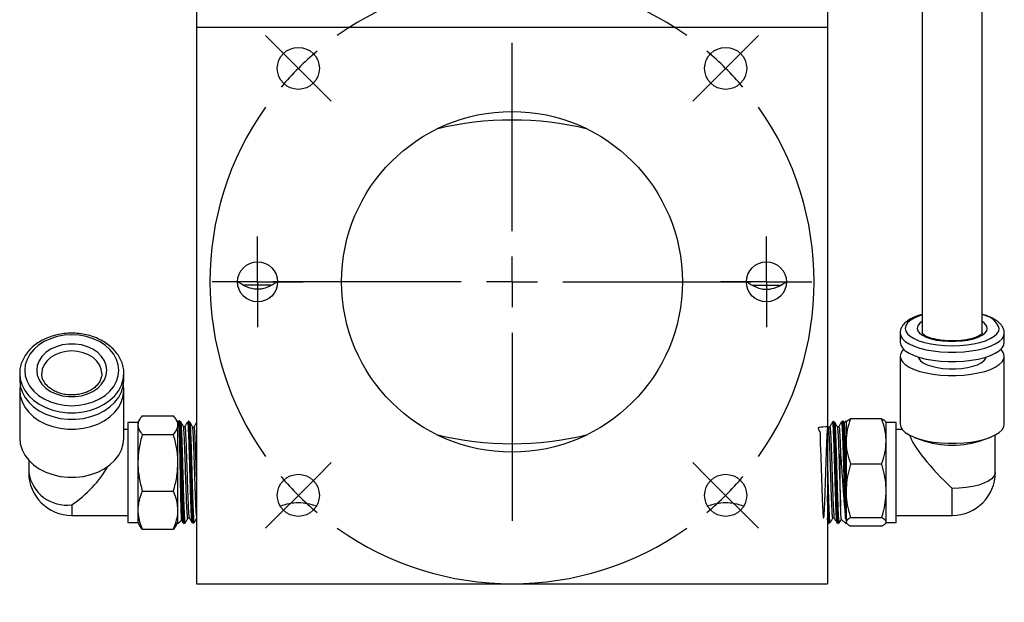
# Model space of a CAD drawing. Header units: inches. Extents: x 0.8 to 20.7, y 1.5 to 15.6.
# Tile 9 of 10: x 16.3 to 20.2, y 6.4 to 8.7. Entities that reach past the tile are written whole.
import ezdxf

# ---------------------------------------------------------------- set-up
doc = ezdxf.new("R2010")
doc.units = ezdxf.units.IN
doc.header["$MEASUREMENT"] = 0
doc.layers.add('SLD-0', color=7, linetype='Continuous')

# ---------------------------------------------------------------- blocks, each defined once
blk = doc.blocks.new('SW_CENTERMARKSYMBOL_3')
at = {"layer": 'SLD-0', "color": 0}
for p, q in [((-1.7501, 0.0707), (-1.8086, 0.1292)), ((0.0707, 0.0707), (0.1292, 0.1292)), ((-0.8397, -0.6397), (-0.8397, 0.1)), ((-1.6794, 0), (-1.7501, 0.0707)), ((0, 0), (0.0707, 0.0707)), ((-1.6794, 0), (-1.6087, -0.0707)), ((0, 0), (-0.0707, -0.0707)), ((-1.6087, -0.0707), (-1.5502, -0.1292)), ((-0.0707, -0.0707), (-0.1292, -0.1292)), ((-0.8397, -0.8397), (-0.8397, -0.7397)), ((-1.0397, -0.8397), (-1.7794, -0.8397)), ((-0.8397, -0.8397), (-0.9397, -0.8397)), ((-0.8397, -0.8397), (-0.8397, -0.9397)), ((-0.8397, -0.8397), (-0.7397, -0.8397)), ((-0.6397, -0.8397), (0.1, -0.8397)), ((-0.8397, -1.0397), (-0.8397, -1.7794)), ((-1.6087, -1.6087), (-1.5502, -1.5502)), ((-0.0707, -1.6087), (-0.1292, -1.5502)), ((-1.6794, -1.6794), (-1.6087, -1.6087)), ((0, -1.6794), (-0.0707, -1.6087)), ((-1.6794, -1.6794), (-1.7501, -1.7501)), ((0, -1.6794), (0.0707, -1.7501)), ((-1.7501, -1.7501), (-1.8086, -1.8086)), ((0.0707, -1.7501), (0.1292, -1.8086))]:
    blk.add_line(p, q, dxfattribs=at)
for start, end in [(54.6498, 125.3502), (130.1751, 135), (45, 49.8249), (135, 139.8249), (40.1751, 45), (144.6498, 215.3502), (324.6498, 35.3502), (220.1751, 225), (315, 319.8249), (225, 229.8249), (310.1751, 315), (234.6498, 305.3502)]:
    blk.add_arc((-0.8397, -0.8397), 1.1875, start, end, dxfattribs=at)
blk = doc.blocks.new('SW_CENTERMARKSYMBOL_4')
at = {"layer": 'SLD-0', "color": 0}
for p, q in [((0, 0.1), (0, 0.1787)), ((0, 0), (0, 0.1)), ((-0.1, 0), (-0.1787, 0)), ((0, 0), (-0.1, 0)), ((0, 0), (0, -0.1)), ((0, 0), (0.1, 0)), ((0.1, 0), (0.1787, 0)), ((0, -0.1), (0, -0.1787))]:
    blk.add_line(p, q, dxfattribs=at)
blk = doc.blocks.new('SW_CENTERMARKSYMBOL_5')
at = {"layer": 'SLD-0', "color": 0}
for p, q in [((0, 0.1), (0, 0.1787)), ((0, 0), (0, 0.1)), ((-0.1, 0), (-0.1787, 0)), ((0, 0), (-0.1, 0)), ((0, 0), (0, -0.1)), ((0, 0), (0.1, 0)), ((0.1, 0), (0.1787, 0)), ((0, -0.1), (0, -0.1787))]:
    blk.add_line(p, q, dxfattribs=at)

msp = doc.modelspace()

# ---------------------------------------------------------------- linework, layer by layer
at = {"color": 7, "linetype": 'Continuous', "lineweight": 25}
for p, q in [((19.8887, 10.0391), (19.8887, 7.46)), ((20.125, 7.46), (20.125, 10.0391)), ((17.0365, 8.7486), (17.0365, 8.6611)), ((19.5165, 8.7486), (19.5165, 8.6611)), ((19.5165, 8.6611), (17.0365, 8.6611)), ((17.0365, 8.6611), (17.0365, 6.4736)), ((19.5165, 8.6611), (19.5165, 6.4736)), ((17.33, 7.6475), (17.2209, 7.6475)), ((19.223, 7.6475), (19.3321, 7.6475)), ((19.8021, 7.46), (19.8021, 7.4234)), ((20.2116, 7.4234), (20.2116, 7.46)), ((19.8021, 7.3686), (19.8021, 7.1018)), ((20.2116, 7.1018), (20.2116, 7.3686)), ((16.3414, 7.3003), (16.3414, 7.2744)), ((16.7509, 7.3003), (16.7508, 7.3022)), ((16.7509, 7.2744), (16.7509, 7.3003)), ((16.3414, 7.2355), (16.3414, 7.0464)), ((16.7509, 7.0464), (16.7509, 7.2355)), ((16.8234, 7.1346), (16.9458, 7.1346)), ((19.7295, 7.1227), (19.6072, 7.1227)), ((16.8059, 7.1085), (16.7665, 7.1085)), ((16.7665, 7.1085), (16.7665, 6.7634)), ((16.8124, 7.1198), (16.8059, 7.1085)), ((16.8059, 7.1085), (16.8059, 7.0979)), ((16.8059, 7.0979), (16.8059, 6.9497)), ((16.9633, 7.1085), (16.9568, 7.1197)), ((16.9666, 7.1108), (16.9633, 7.1141)), ((16.9633, 6.7091), (16.9633, 7.1141)), ((16.9663, 7.1104), (16.9657, 7.1102)), ((16.9703, 7.1139), (16.9697, 7.1139)), ((16.9866, 7.0909), (16.9847, 7.0927)), ((17.006, 7.1128), (17.0054, 7.1128)), ((17.0092, 7.1104), (17.0093, 7.1108)), ((19.5192, 7.091), (19.5165, 7.0956)), ((19.5253, 7.091), (19.5245, 7.0901)), ((19.5405, 7.1126), (19.54, 7.1126)), ((19.5763, 7.1137), (19.5757, 7.1137)), ((19.583, 7.1065), (19.5799, 7.1117)), ((19.5896, 7.1141), (19.5822, 7.1067)), ((19.5896, 7.1141), (19.5896, 6.7691)), ((19.591, 7.1109), (19.5896, 7.1085)), ((19.7471, 7.1085), (19.7456, 7.111)), ((19.7865, 7.1085), (19.7471, 7.1085)), ((19.7471, 7.0334), (19.7471, 7.1085)), ((19.7865, 6.7148), (19.7865, 7.1085)), ((16.7665, 7.0809), (16.7509, 7.0809)), ((16.8234, 7.0612), (16.9458, 7.0612)), ((19.81, 7.0809), (19.7865, 7.0809)), ((19.8592, 7.0491), (19.8847, 7.0393)), ((20.129, 7.0393), (20.1545, 7.0491)), ((20.1761, 6.9116), (20.1761, 7.059)), ((19.7471, 6.8385), (19.7471, 7.0334)), ((16.3768, 6.9597), (16.3768, 6.9116)), ((16.8059, 6.9497), (16.8059, 6.7634)), ((19.7295, 6.9441), (19.6072, 6.9441)), ((16.8234, 6.8382), (16.9458, 6.8382)), ((19.7471, 6.7168), (19.7471, 6.8385)), ((20.0068, 6.7423), (20.0068, 6.8488)), ((16.5461, 6.7841), (16.5461, 6.7423)), ((16.5461, 6.7423), (16.7665, 6.7423)), ((16.7665, 6.7634), (16.7665, 6.7148)), ((16.8059, 6.7634), (16.8059, 6.7148)), ((19.5896, 6.7562), (19.5896, 6.7691)), ((19.5896, 6.7562), (19.5896, 6.7091)), ((19.7865, 6.7423), (20.0068, 6.7423)), ((16.7665, 6.7148), (16.8059, 6.7148)), ((16.8059, 6.7148), (16.8124, 6.7034)), ((16.8234, 6.6886), (16.8128, 6.7036)), ((16.9566, 6.7036), (16.9458, 6.6886)), ((16.9568, 6.7035), (16.9633, 6.7148)), ((16.9633, 6.7091), (16.9774, 6.7232)), ((16.9843, 6.7122), (16.9842, 6.7118)), ((16.9876, 6.7099), (16.9881, 6.7099)), ((17.0028, 6.7315), (17.0035, 6.7321)), ((17.0199, 6.7136), (17.0197, 6.713)), ((17.0233, 6.711), (17.0238, 6.711)), ((19.5165, 6.7171), (19.5187, 6.7133)), ((19.519, 6.7137), (19.5187, 6.7133)), ((19.5222, 6.7112), (19.5227, 6.7112)), ((19.5579, 6.7101), (19.5584, 6.7101)), ((19.5708, 6.728), (19.5896, 6.7091)), ((19.5896, 6.7148), (19.591, 6.7123)), ((19.7295, 6.733), (19.6072, 6.733)), ((19.7295, 6.7006), (19.6072, 6.7006)), ((19.7456, 6.7122), (19.7471, 6.7148)), ((19.7471, 6.7148), (19.7471, 6.7168)), ((19.7471, 6.7148), (19.7865, 6.7148)), ((16.8234, 6.6886), (16.9458, 6.6886)), ((17.0365, 6.4736), (19.5165, 6.4736))]:
    msp.add_line(p, q, dxfattribs=at)
at = {"color": 7, "linetype": 'Continuous', "lineweight": 25, "flags": 128}
for points in [[(19.8887, 7.5311), (19.876, 7.5268), (19.8571, 7.5186), (19.842, 7.5094), (19.8309, 7.4995), (19.8241, 7.489), (19.8218, 7.4782), (19.8241, 7.4675), (19.8309, 7.457), (19.842, 7.447), (19.8571, 7.4379), (19.876, 7.4297), (19.8981, 7.4227), (19.9228, 7.417), (19.9497, 7.4129), (19.9779, 7.4104), (20.0068, 7.4095), (20.0358, 7.4104), (20.064, 7.4129), (20.0908, 7.417), (20.1156, 7.4227), (20.1377, 7.4297), (20.1565, 7.4379), (20.1717, 7.447), (20.1828, 7.457), (20.1896, 7.4675), (20.1919, 7.4782), (20.1919, 7.4782)], [(19.8887, 7.5046), (19.8784, 7.4967), (19.8714, 7.4876), (19.869, 7.4782), (19.8714, 7.4688), (19.8784, 7.4598), (19.8897, 7.4513), (19.905, 7.4438), (19.9238, 7.4374), (19.9454, 7.4324), (19.9691, 7.429), (19.9941, 7.4273), (20.0196, 7.4273), (20.0446, 7.429), (20.0683, 7.4324), (20.0899, 7.4374), (20.1087, 7.4438), (20.124, 7.4513), (20.1353, 7.4598), (20.1423, 7.4688), (20.1446, 7.4782), (20.1446, 7.4782)], [(16.3611, 7.3132), (16.3634, 7.2914), (16.3702, 7.2702), (16.3813, 7.25), (16.3964, 7.2313), (16.4153, 7.2147), (16.4374, 7.2005), (16.4621, 7.1891), (16.489, 7.1807), (16.5172, 7.1756), (16.5461, 7.1739), (16.5751, 7.1756), (16.6033, 7.1807), (16.6301, 7.1891), (16.6549, 7.2005), (16.677, 7.2147), (16.6958, 7.2313), (16.711, 7.25), (16.7221, 7.2702), (16.7289, 7.2914), (16.7312, 7.3132), (16.7289, 7.335), (16.7221, 7.3563), (16.711, 7.3765), (16.6958, 7.3951), (16.677, 7.4117), (16.6549, 7.4259), (16.6301, 7.4374), (16.6033, 7.4457), (16.5751, 7.4508), (16.5461, 7.4525), (16.5172, 7.4508), (16.489, 7.4457), (16.4621, 7.4374), (16.4374, 7.4259), (16.4153, 7.4117), (16.3964, 7.3951), (16.3813, 7.3765), (16.3702, 7.3563), (16.3634, 7.335), (16.3611, 7.3132)], [(19.8021, 7.4604), (19.8021, 7.46), (19.8044, 7.4486), (19.8112, 7.4375), (19.8224, 7.427), (19.8377, 7.4171), (19.8568, 7.4083), (19.8792, 7.4005), (19.9045, 7.3941), (19.932, 7.3892), (19.9613, 7.3859), (19.9915, 7.3842), (20.0221, 7.3842), (20.0524, 7.3859), (20.0816, 7.3892), (20.1092, 7.3941), (20.1345, 7.4005), (20.1569, 7.4083), (20.176, 7.4171), (20.1913, 7.427), (20.2025, 7.4375), (20.2093, 7.4486), (20.2116, 7.46), (20.2116, 7.46)], [(16.4083, 7.3132), (16.4107, 7.2942), (16.4176, 7.2757), (16.429, 7.2586), (16.4443, 7.2433), (16.4631, 7.2304), (16.4847, 7.2204), (16.5084, 7.2134), (16.5334, 7.2099), (16.5589, 7.2099), (16.5838, 7.2134), (16.6076, 7.2204), (16.6292, 7.2304), (16.648, 7.2433), (16.6633, 7.2586), (16.6746, 7.2757), (16.6816, 7.2942), (16.6839, 7.3132), (16.6816, 7.3323), (16.6746, 7.3507), (16.6633, 7.3678), (16.648, 7.3831), (16.6292, 7.396), (16.6076, 7.4061), (16.5838, 7.413), (16.5589, 7.4165), (16.5334, 7.4165), (16.5084, 7.413), (16.4847, 7.4061), (16.4631, 7.396), (16.4443, 7.3831), (16.429, 7.3678), (16.4176, 7.3507), (16.4107, 7.3323), (16.4083, 7.3132)], [(19.8021, 7.4234), (19.8044, 7.4121), (19.8112, 7.401), (19.8224, 7.3904), (19.8377, 7.3806), (19.8568, 7.3717), (19.8792, 7.364), (19.9045, 7.3576), (19.932, 7.3526), (19.9613, 7.3493), (19.9915, 7.3476), (20.0221, 7.3476), (20.0524, 7.3493), (20.0816, 7.3526), (20.1092, 7.3576), (20.1345, 7.364), (20.1569, 7.3717), (20.176, 7.3806), (20.1913, 7.3904), (20.2025, 7.401), (20.2093, 7.4121), (20.2116, 7.4234)], [(19.8159, 7.396), (19.8112, 7.391), (19.8044, 7.3799), (19.8021, 7.3686), (19.8044, 7.3572), (19.8112, 7.3462), (19.8224, 7.3356), (19.8377, 7.3257), (19.8568, 7.3169), (19.8792, 7.3091), (19.9045, 7.3027), (19.932, 7.2978), (19.9613, 7.2945), (19.9915, 7.2928), (20.0221, 7.2928), (20.0524, 7.2945), (20.0816, 7.2978), (20.1092, 7.3027), (20.1345, 7.3091), (20.1569, 7.3169), (20.176, 7.3257), (20.1913, 7.3356), (20.2025, 7.3462), (20.2093, 7.3572), (20.2116, 7.3686), (20.2116, 7.3686)], [(16.6642, 7.3006), (16.662, 7.3176), (16.6553, 7.3343), (16.6443, 7.3497), (16.6297, 7.3631), (16.6118, 7.3742), (16.5913, 7.3824), (16.5692, 7.3875), (16.5461, 7.3892), (16.5231, 7.3875), (16.5009, 7.3824), (16.4805, 7.3742), (16.4626, 7.3631), (16.4479, 7.3497), (16.437, 7.3343), (16.4303, 7.3176), (16.428, 7.3003)], [(19.8732, 7.3658), (19.8753, 7.3594), (19.882, 7.3506), (19.893, 7.3424), (19.9079, 7.3351), (19.9262, 7.3289), (19.9472, 7.3241), (19.9702, 7.3208), (19.9945, 7.3191), (20.0192, 7.3191), (20.0435, 7.3208), (20.0665, 7.3241), (20.0875, 7.3289), (20.1058, 7.3351), (20.1207, 7.3424), (20.1317, 7.3506), (20.1384, 7.3594), (20.1405, 7.3658)], [(16.3414, 7.3003), (16.3437, 7.2773), (16.3505, 7.2548), (16.3617, 7.2334), (16.377, 7.2134), (16.3961, 7.1954), (16.4185, 7.1798), (16.4438, 7.1668), (16.4713, 7.1568), (16.5006, 7.15), (16.5308, 7.1466), (16.5614, 7.1466), (16.5917, 7.15), (16.6209, 7.1568), (16.6485, 7.1668), (16.6738, 7.1798), (16.6962, 7.1954), (16.7153, 7.2134), (16.7306, 7.2334), (16.7418, 7.2548), (16.7486, 7.2773), (16.7509, 7.3003), (16.7509, 7.3003)], [(16.3414, 7.2744), (16.3437, 7.2514), (16.3505, 7.2289), (16.3617, 7.2075), (16.377, 7.1875), (16.3961, 7.1695), (16.4185, 7.1538), (16.4438, 7.1409), (16.4713, 7.1309), (16.5006, 7.1241), (16.5308, 7.1207), (16.5614, 7.1207), (16.5917, 7.1241), (16.6209, 7.1309), (16.6485, 7.1409), (16.6738, 7.1538), (16.6962, 7.1695), (16.7153, 7.1875), (16.7306, 7.2075), (16.7418, 7.2289), (16.7486, 7.2514), (16.7509, 7.2744), (16.7509, 7.2744)], [(16.343, 7.2549), (16.3414, 7.2355), (16.3437, 7.2125), (16.3505, 7.1901), (16.3617, 7.1686), (16.377, 7.1487), (16.3961, 7.1307), (16.4185, 7.115), (16.4438, 7.102), (16.4713, 7.092), (16.5006, 7.0852), (16.5308, 7.0818), (16.5614, 7.0818), (16.5917, 7.0852), (16.6209, 7.092), (16.6485, 7.102), (16.6738, 7.115), (16.6962, 7.1307), (16.7153, 7.1487), (16.7306, 7.1686), (16.7418, 7.1901), (16.7486, 7.2125), (16.7509, 7.2355), (16.7492, 7.2549)], [(16.9865, 7.0908), (16.9864, 7.091), (16.9863, 7.091), (16.9861, 7.091), (16.986, 7.091), (16.9859, 7.0911), (16.9859, 7.0911), (16.9858, 7.0911), (16.9858, 7.0911), (16.9858, 7.0912), (16.9857, 7.0912), (16.9857, 7.0912), (16.9857, 7.0912), (16.9857, 7.0913), (16.9856, 7.0913), (16.9856, 7.0914), (16.9854, 7.0916), (16.9851, 7.0922), (16.9849, 7.0924), (16.9849, 7.0924)], [(19.8021, 7.1018), (19.8044, 7.0905), (19.8112, 7.0794), (19.8224, 7.0688), (19.8377, 7.059), (19.8568, 7.0501), (19.8792, 7.0424), (19.9045, 7.036), (19.932, 7.031), (19.9613, 7.0277), (19.9915, 7.026), (20.0221, 7.026), (20.0524, 7.0277), (20.0816, 7.031), (20.1092, 7.036), (20.1345, 7.0424), (20.1569, 7.0501), (20.176, 7.059), (20.1913, 7.0688), (20.2025, 7.0794), (20.2093, 7.0905), (20.2116, 7.1018), (20.2116, 7.1018)], [(16.3414, 7.0464), (16.3437, 7.0234), (16.3505, 7.001), (16.3617, 6.9795), (16.377, 6.9596), (16.3961, 6.9416), (16.4185, 6.9259), (16.4438, 6.9129), (16.4713, 6.9029), (16.5006, 6.8961), (16.5308, 6.8927), (16.5614, 6.8927), (16.5917, 6.8961), (16.6209, 6.9029), (16.6485, 6.9129), (16.6738, 6.9259), (16.6962, 6.9416), (16.7153, 6.9596), (16.7306, 6.9795), (16.7418, 7.001), (16.7486, 7.0234), (16.7509, 7.0464), (16.7509, 7.0464)], [(20.1761, 6.9116), (20.1756, 6.9064), (20.171, 6.8962), (20.1619, 6.8864), (20.1486, 6.8772), (20.1314, 6.869), (20.1108, 6.862), (20.0874, 6.8563), (20.0618, 6.8522), (20.0347, 6.8496), (20.0068, 6.8488)]]:
    msp.add_lwpolyline(points, dxfattribs=at)
at = {"color": 7, "linetype": 'Continuous', "lineweight": 25}
for centre, radius in [((17.4368, 8.5008), 0.0827), ((19.1162, 8.5008), 0.0827), ((18.2765, 7.6611), 0.67), ((17.2765, 7.6611), 0.0787), ((19.2765, 7.6611), 0.0787), ((17.4368, 6.8214), 0.0827), ((19.1162, 6.8214), 0.0827)]:
    msp.add_circle(centre, radius, dxfattribs=at)
for centre, radius, start, end in [((18.2765, 7.0473), 1.2503, 76.2914, 103.7086), ((20.115, 7.4497), 0.082, 20.333, 83.0399), ((20.1107, 7.4734), 0.0343, 8.1336, 65.3895), ((20.1715, 7.3656), 0.0402, 4.2363, 49.1432), ((18.2765, 8.2749), 1.2503, 256.2914, 283.7086), ((20.0068, 7.3991), 0.38, 251.2526, 288.7474), ((16.5461, 6.9116), 0.1693, 180, 270), ((16.5268, 6.9346), 0.1517, 188.7334, 277.3141), ((20.0068, 6.9116), 0.1693, 270, 0), ((17.436, 6.5985), 0.1933, 89.7131, 111.2206), ((17.438, 6.5984), 0.1933, 68.8827, 90.2846), ((19.115, 6.5984), 0.1933, 89.7154, 111.1173), ((19.117, 6.5985), 0.1933, 68.7794, 90.2869)]:
    msp.add_arc(centre, radius, start, end, dxfattribs=at)
for centre, major_axis, ratio, start_param, end_param in [((20.0068, 6.9116), (-0.1662, 0.1662), 0.192511, 0.334918, 1.760981), ((16.5461, 6.9116), (0.1541, 0.1541), 0.454068, 4.286157, 5.278259)]:
    msp.add_ellipse(centre, major_axis=major_axis, ratio=ratio, start_param=start_param, end_param=end_param, dxfattribs=at)
for points, knots in [([(17.3552, 7.6612), (17.3433, 7.6539), (17.3248, 7.6425), (17.2969, 7.6334), (17.2747, 7.631), (17.2486, 7.6349), (17.2229, 7.6454), (17.2055, 7.6564), (17.1978, 7.6612)], [0, 0, 0, 0, 0.257328, 0.397744, 0.509707, 0.621852, 0.83231, 1, 1, 1, 1]), ([(19.1978, 7.6612), (19.2097, 7.6539), (19.2282, 7.6425), (19.2561, 7.6334), (19.2783, 7.631), (19.3044, 7.6349), (19.3301, 7.6454), (19.3475, 7.6564), (19.3552, 7.6612)], [0, 0, 0, 0, 0.257328, 0.397744, 0.509707, 0.621852, 0.83231, 1, 1, 1, 1]), ([(19.8887, 7.5333), (19.8815, 7.5311), (19.8666, 7.5265), (19.8471, 7.5178), (19.8299, 7.5074), (19.8168, 7.4959), (19.8079, 7.4836), (19.8029, 7.4718), (19.8026, 7.464), (19.8024, 7.4606)], [0, 0, 0, 0, 0.1504081, 0.3111245, 0.4747158, 0.6413979, 0.7782646, 0.904467, 1, 1, 1, 1]), ([(20.2116, 7.46), (20.2114, 7.4631), (20.2109, 7.4707), (20.2065, 7.4823), (20.1984, 7.494), (20.1869, 7.5049), (20.1717, 7.5151), (20.1526, 7.5241), (20.1367, 7.5302), (20.1267, 7.5327), (20.125, 7.5332)], [0, 0, 0, 0, 0.089068, 0.21602, 0.346553, 0.488491, 0.643425, 0.804976, 0.96562, 1, 1, 1, 1]), ([(16.7504, 7.3023), (16.7505, 7.3047), (16.7509, 7.3145), (16.7474, 7.3317), (16.74, 7.3534), (16.7285, 7.3739), (16.7135, 7.393), (16.6951, 7.4103), (16.6738, 7.4254), (16.6499, 7.4381), (16.6238, 7.448), (16.5963, 7.455), (16.5677, 7.4589), (16.5387, 7.4597), (16.5098, 7.4573), (16.4816, 7.4518), (16.4546, 7.4432), (16.4295, 7.4317), (16.4066, 7.4176), (16.3865, 7.401), (16.3697, 7.3822), (16.3565, 7.3618), (16.3472, 7.3401), (16.3422, 7.3194), (16.3416, 7.306), (16.3414, 7.3003)], [0, 0, 0, 0, 0.013789, 0.057926, 0.102057, 0.146385, 0.191043, 0.236057, 0.281372, 0.326898, 0.372547, 0.418256, 0.463991, 0.509745, 0.555526, 0.601342, 0.647202, 0.693109, 0.739039, 0.784934, 0.830701, 0.876217, 0.921362, 0.966084, 1, 1, 1, 1]), ([(20.125, 7.46), (20.125, 7.46), (20.125, 7.4601), (20.1247, 7.459), (20.1215, 7.4551), (20.1146, 7.45), (20.1039, 7.4446), (20.0899, 7.4394), (20.0728, 7.4349), (20.0532, 7.4314), (20.0319, 7.4291), (20.0095, 7.4283), (19.987, 7.4288), (19.9652, 7.4308), (19.9449, 7.4341), (19.9267, 7.4385), (19.9116, 7.4438), (19.9, 7.4494), (19.8925, 7.4549), (19.889, 7.4589), (19.8887, 7.4601), (19.8887, 7.46), (19.8887, 7.46)], [0, 0, 0, 0, 0.009195, 0.059749, 0.108229, 0.159557, 0.211569, 0.265422, 0.320938, 0.377642, 0.435108, 0.493008, 0.551095, 0.609134, 0.66687, 0.724048, 0.780324, 0.835258, 0.888407, 0.939845, 0.991358, 1, 1, 1, 1]), ([(16.6638, 7.3005), (16.664, 7.299), (16.6645, 7.2923), (16.6614, 7.2806), (16.6545, 7.2658), (16.6435, 7.2522), (16.6293, 7.2402), (16.6123, 7.2302), (16.593, 7.2227), (16.5722, 7.2178), (16.5505, 7.2158), (16.5286, 7.2167), (16.5074, 7.2204), (16.4876, 7.2269), (16.4698, 7.2358), (16.4547, 7.2467), (16.4426, 7.2592), (16.434, 7.2728), (16.4289, 7.2866), (16.4283, 7.2959), (16.428, 7.3003)], [0, 0, 0, 0, 0.018312, 0.080366, 0.141805, 0.201478, 0.259793, 0.317403, 0.374733, 0.431969, 0.489169, 0.546338, 0.603438, 0.660416, 0.717268, 0.774053, 0.830919, 0.888232, 0.946596, 1, 1, 1, 1]), ([(16.8234, 7.1346), (16.8185, 7.1287), (16.8086, 7.1166), (16.8068, 7.1042), (16.8059, 7.0979)], [0, 0, 0, 0, 0.495458, 1, 1, 1, 1]), ([(16.9633, 7.0979), (16.9633, 7.0988), (16.9632, 7.1054), (16.9593, 7.1178), (16.9503, 7.129), (16.9458, 7.1346)], [0, 0, 0, 0, 0.070063, 0.53077, 1, 1, 1, 1]), ([(19.6072, 7.1227), (19.6023, 7.1082), (19.5924, 7.0789), (19.5906, 7.0486), (19.5896, 7.0334)], [0, 0, 0, 0, 0.495459, 1, 1, 1, 1]), ([(19.5917, 7.1105), (19.5926, 7.1121), (19.5947, 7.1162), (19.6024, 7.1202), (19.6072, 7.1227)], [0, 0, 0, 0, 0.376897, 1, 1, 1, 1]), ([(19.7471, 7.0334), (19.7471, 7.0355), (19.7469, 7.0515), (19.7431, 7.0817), (19.7341, 7.1089), (19.7295, 7.1227)], [0, 0, 0, 0, 0.070063, 0.53077, 1, 1, 1, 1]), ([(19.7295, 7.1227), (19.7347, 7.12), (19.7425, 7.116), (19.7442, 7.1119), (19.7448, 7.1105)], [0, 0, 0, 0, 0.658047, 1, 1, 1, 1]), ([(16.8059, 7.0979), (16.8059, 7.097), (16.806, 7.0905), (16.8099, 7.078), (16.8189, 7.0668), (16.8234, 7.0612)], [0, 0, 0, 0, 0.070063, 0.53077, 1, 1, 1, 1]), ([(16.9458, 7.0612), (16.9507, 7.0672), (16.9606, 7.0792), (16.9624, 7.0916), (16.9633, 7.0979)], [0, 0, 0, 0, 0.495458, 1, 1, 1, 1]), ([(16.9698, 7.1137), (16.9696, 7.1138), (16.9685, 7.1141), (16.9666, 7.1128), (16.9661, 7.112), (16.9659, 7.1116), (16.9659, 7.1116)], [0, 0, 0, 0, 0.105053, 0.500014, 0.886717, 1, 1, 1, 1]), ([(16.966, 7.1102), (16.9661, 7.1104), (16.9664, 7.111), (16.9669, 7.1042), (16.9675, 7.0925), (16.9682, 7.0751), (16.9688, 7.0534), (16.9694, 7.0275), (16.97, 6.9987), (16.9707, 6.9673), (16.9713, 6.9348), (16.9719, 6.9015), (16.9725, 6.8691), (16.9731, 6.8378), (16.9738, 6.8091), (16.9744, 6.7832), (16.975, 6.7615), (16.9756, 6.7439), (16.9763, 6.7316), (16.9768, 6.7247), (16.9771, 6.7243), (16.9772, 6.7241)], [0, 0, 0, 0, 0.032634, 0.087925, 0.144819, 0.200088, 0.256971, 0.311962, 0.368564, 0.42324, 0.47953, 0.533778, 0.589623, 0.643503, 0.69896, 0.752538, 0.807684, 0.860984, 0.915857, 0.968742, 1, 1, 1, 1]), ([(16.9837, 6.7129), (16.9836, 6.7131), (16.9831, 6.714), (16.9822, 6.7215), (16.9813, 6.7348), (16.9803, 6.7533), (16.9794, 6.7764), (16.9784, 6.8032), (16.9774, 6.8332), (16.9765, 6.8653), (16.9755, 6.8989), (16.9746, 6.9328), (16.9736, 6.9661), (16.9726, 6.9978), (16.9717, 7.0271), (16.9707, 7.0532), (16.9698, 7.0752), (16.9688, 7.0927), (16.9678, 7.1045), (16.967, 7.1116), (16.9665, 7.1108), (16.9663, 7.1104)], [0, 0, 0, 0, 0.031434, 0.086337, 0.141257, 0.196178, 0.25111, 0.306041, 0.360989, 0.415937, 0.470904, 0.525871, 0.580857, 0.635844, 0.690842, 0.74584, 0.800853, 0.855866, 0.910898, 0.96593, 1, 1, 1, 1]), ([(16.9697, 7.1133), (16.9699, 7.1133), (16.9705, 7.1132), (16.9713, 7.1066), (16.9723, 7.0946), (16.9732, 7.0769), (16.9742, 7.0549), (16.9752, 7.0285), (16.9761, 6.999), (16.9771, 6.9668), (16.978, 6.9334), (16.979, 6.899), (16.9799, 6.8653), (16.9809, 6.8326), (16.9818, 6.8025), (16.9828, 6.7752), (16.9838, 6.7521), (16.9847, 6.7332), (16.9857, 6.7197), (16.9866, 6.7113), (16.9873, 6.7105), (16.9876, 6.71)], [0, 0, 0, 0, 0.036498, 0.08952, 0.14408, 0.197085, 0.251629, 0.304621, 0.359151, 0.41213, 0.466648, 0.519607, 0.574104, 0.627046, 0.681525, 0.734454, 0.788919, 0.841836, 0.896289, 0.949187, 1, 1, 1, 1]), ([(16.9881, 6.7104), (16.988, 6.7102), (16.9876, 6.7094), (16.9869, 6.7135), (16.986, 6.723), (16.985, 6.7382), (16.984, 6.7584), (16.9831, 6.7828), (16.9821, 6.8111), (16.9812, 6.8419), (16.9802, 6.8751), (16.9792, 6.909), (16.9783, 6.9433), (16.9773, 6.9764), (16.9764, 7.0079), (16.9754, 7.0365), (16.9744, 7.0618), (16.9735, 7.0825), (16.9725, 7.0987), (16.9716, 7.1091), (16.9708, 7.114), (16.9704, 7.1134), (16.9702, 7.1132)], [0, 0, 0, 0, 0.012001, 0.066432, 0.119344, 0.173793, 0.226719, 0.281181, 0.334119, 0.388593, 0.44155, 0.496044, 0.549019, 0.603531, 0.656521, 0.711048, 0.76405, 0.818589, 0.871607, 0.926164, 0.979201, 1, 1, 1, 1]), ([(16.9849, 7.0923), (16.9831, 7.0956), (16.9793, 7.1021), (16.9755, 7.1086), (16.9736, 7.1119)], [0, 0, 0, 0, 0.49998, 1, 1, 1, 1]), ([(16.9737, 7.1115), (16.9737, 7.1116), (16.9741, 7.1119), (16.9748, 7.1072), (16.9757, 7.0971), (16.9767, 7.0813), (16.9777, 7.0606), (16.9786, 7.0359), (16.9796, 7.0074), (16.9805, 6.9765), (16.9815, 6.9434), (16.9825, 6.9097), (16.9834, 6.8759), (16.9844, 6.8433), (16.9853, 6.8124), (16.9863, 6.7846), (16.9873, 6.7602), (16.9882, 6.7403), (16.9892, 6.725), (16.9901, 6.7156), (16.9908, 6.7114), (16.9912, 6.7122), (16.9913, 6.7123)], [0, 0, 0, 0, 0.005464, 0.060901, 0.114755, 0.170171, 0.224009, 0.279409, 0.333236, 0.388625, 0.442435, 0.497807, 0.551597, 0.606948, 0.660721, 0.716054, 0.769816, 0.825138, 0.878885, 0.934192, 0.987918, 1, 1, 1, 1]), ([(17.0029, 6.7331), (17.0027, 6.7323), (17.002, 6.7294), (17.0008, 6.7382), (16.9992, 6.7591), (16.9976, 6.7924), (16.9961, 6.8343), (16.9945, 6.8821), (16.993, 6.9322), (16.9914, 6.9807), (16.9898, 7.0241), (16.9883, 7.0591), (16.9869, 7.0796), (16.9858, 7.0898), (16.9852, 7.0915), (16.9849, 7.0924)], [0, 0, 0, 0, 0.030583, 0.117323, 0.20409, 0.290872, 0.377685, 0.46452, 0.551373, 0.638258, 0.725158, 0.812086, 0.899039, 0.949516, 1, 1, 1, 1]), ([(16.9911, 7.0923), (16.99, 7.0913), (16.9886, 7.09), (16.9871, 7.091), (16.9866, 7.0914)], [0, 0, 0, 0, 0.686408, 1, 1, 1, 1]), ([(17.0017, 7.1107), (16.9999, 7.1077), (16.9964, 7.1015), (16.9928, 7.0953), (16.991, 7.0923)], [0, 0, 0, 0, 0.500031, 1, 1, 1, 1]), ([(17.009, 6.7316), (17.0085, 6.7334), (17.0074, 6.7372), (17.0059, 6.7594), (17.0043, 6.7923), (17.0028, 6.8343), (17.0012, 6.8821), (16.9997, 6.9322), (16.9981, 6.9807), (16.9965, 7.0241), (16.995, 7.0592), (16.9934, 7.0826), (16.9921, 7.0936), (16.9913, 7.0914), (16.991, 7.0906)], [0, 0, 0, 0, 0.0843285, 0.1712937, 0.2582744, 0.3452862, 0.4323191, 0.5193716, 0.6064548, 0.6935538, 0.7806806, 0.8678326, 0.9550004, 1, 1, 1, 1]), ([(17.0196, 6.7133), (17.0193, 6.7141), (17.0187, 6.7156), (17.0177, 6.725), (17.0168, 6.7394), (17.0158, 6.7589), (17.0149, 6.7827), (17.0139, 6.8102), (17.0129, 6.8405), (17.012, 6.8729), (17.011, 6.9064), (17.0101, 6.94), (17.0091, 6.9729), (17.0081, 7.004), (17.0072, 7.0325), (17.0062, 7.0576), (17.0053, 7.0785), (17.0043, 7.0948), (17.0033, 7.1055), (17.0026, 7.1107), (17.0021, 7.1103), (17.002, 7.1102)], [0, 0, 0, 0, 0.04956, 0.103988, 0.158416, 0.212863, 0.267311, 0.321777, 0.376243, 0.430719, 0.485196, 0.539689, 0.594182, 0.648694, 0.703206, 0.757737, 0.812269, 0.866812, 0.921355, 0.975913, 1, 1, 1, 1]), ([(17.0054, 7.1121), (17.0056, 7.1123), (17.006, 7.1128), (17.0068, 7.1075), (17.0078, 7.0967), (17.0087, 7.0804), (17.0097, 7.0592), (17.0107, 7.034), (17.0116, 7.0052), (17.0126, 6.9739), (17.0135, 6.9406), (17.0145, 6.9068), (17.0155, 6.8728), (17.0164, 6.8402), (17.0174, 6.8094), (17.0183, 6.7818), (17.0193, 6.7576), (17.0202, 6.738), (17.0212, 6.7231), (17.0221, 6.7142), (17.0229, 6.7104), (17.0232, 6.7113), (17.0233, 6.7114)], [0, 0, 0, 0, 0.02381, 0.078382, 0.131402, 0.18596, 0.238967, 0.293512, 0.346499, 0.401023, 0.453993, 0.5085, 0.561456, 0.615949, 0.668893, 0.723374, 0.776298, 0.830759, 0.883666, 0.938108, 0.991001, 1, 1, 1, 1]), ([(17.0238, 6.7117), (17.0237, 6.7116), (17.0232, 6.711), (17.0224, 6.7162), (17.0215, 6.7269), (17.0205, 6.7433), (17.0195, 6.7642), (17.0186, 6.7895), (17.0176, 6.8181), (17.0167, 6.8496), (17.0157, 6.8826), (17.0147, 6.9167), (17.0138, 6.9504), (17.0128, 6.9833), (17.0119, 7.0138), (17.0109, 7.0418), (17.0099, 7.0658), (17.009, 7.0856), (17.008, 7.1005), (17.0071, 7.1095), (17.0064, 7.1134), (17.006, 7.1125), (17.006, 7.1124)], [0, 0, 0, 0, 0.024641, 0.077541, 0.131977, 0.184896, 0.239352, 0.29229, 0.346764, 0.399716, 0.454204, 0.507167, 0.561668, 0.614649, 0.669169, 0.722169, 0.776708, 0.829723, 0.884277, 0.937304, 0.99187, 1, 1, 1, 1]), ([(17.0207, 7.0912), (17.0188, 7.0945), (17.015, 7.101), (17.0112, 7.1076), (17.0093, 7.1108)], [0, 0, 0, 0, 0.499975, 1, 1, 1, 1]), ([(17.0094, 7.1104), (17.0097, 7.1097), (17.0103, 7.1081), (17.0112, 7.0987), (17.0122, 7.0842), (17.0131, 7.0648), (17.0141, 7.0409), (17.0151, 7.0135), (17.016, 6.983), (17.017, 6.9507), (17.018, 6.9171), (17.0189, 6.8836), (17.0199, 6.8506), (17.0208, 6.8196), (17.0218, 6.791), (17.0228, 6.7661), (17.0237, 6.7451), (17.0247, 6.729), (17.0256, 6.7183), (17.0264, 6.7131), (17.0268, 6.7135), (17.0269, 6.7136)], [0, 0, 0, 0, 0.048919, 0.104664, 0.158827, 0.214561, 0.268706, 0.324423, 0.378548, 0.434243, 0.488351, 0.544029, 0.598126, 0.653792, 0.707873, 0.763524, 0.817585, 0.873215, 0.927257, 0.982867, 1, 1, 1, 1]), ([(17.0365, 6.7426), (17.0363, 6.7441), (17.0355, 6.7497), (17.0341, 6.776), (17.0324, 6.8183), (17.0306, 6.8706), (17.0289, 6.9265), (17.0271, 6.981), (17.0253, 7.0292), (17.0236, 7.0657), (17.022, 7.0873), (17.021, 7.0888), (17.0206, 7.0894)], [0, 0, 0, 0, 0.038889, 0.149591, 0.260319, 0.371081, 0.481884, 0.592717, 0.703577, 0.81448, 0.925417, 1, 1, 1, 1]), ([(17.0268, 7.0912), (17.0258, 7.0903), (17.0237, 7.0887), (17.0217, 7.0903), (17.0207, 7.0912)], [0, 0, 0, 0, 0.500051, 1, 1, 1, 1]), ([(17.0365, 7.108), (17.035, 7.1055), (17.0318, 7.0999), (17.0286, 7.0943), (17.0268, 7.0912)], [0, 0, 0, 0, 0.450701, 1, 1, 1, 1]), ([(17.0365, 6.8967), (17.0362, 6.9065), (17.0353, 6.9348), (17.0338, 6.9811), (17.032, 7.0292), (17.0303, 7.0659), (17.0285, 7.0892), (17.0274, 7.0905), (17.0268, 7.0912)], [0, 0, 0, 0, 0.0969354, 0.2775005, 0.4581106, 0.6387912, 0.8195263, 1, 1, 1, 1]), ([(19.5192, 7.0909), (19.5047, 7.0904), (19.4704, 7.0893), (19.49, 7.0736), (19.4865, 7.0411), (19.4896, 6.9963), (19.491, 6.9435), (19.4929, 6.8877), (19.4946, 6.8341), (19.4964, 6.7877), (19.4981, 6.7531), (19.4999, 6.7335), (19.5016, 6.7307), (19.5034, 6.745), (19.5051, 6.7751), (19.5069, 6.8182), (19.5087, 6.8701), (19.5104, 6.926), (19.5122, 6.9806), (19.5139, 7.0286), (19.5157, 7.0656), (19.5174, 7.0881), (19.5192, 7.0938), (19.5209, 7.0824), (19.5227, 7.0547), (19.5245, 7.0135), (19.5262, 6.9626), (19.528, 6.9069), (19.5297, 6.8515), (19.5314, 6.8037), (19.533, 6.7666), (19.5346, 6.7425), (19.536, 6.7306), (19.5368, 6.7326), (19.5371, 6.7334)], [0, 0, 0, 0, 0.023558, 0.055742, 0.087939, 0.120147, 0.152361, 0.184587, 0.216824, 0.249068, 0.281322, 0.313589, 0.345864, 0.378147, 0.410443, 0.442748, 0.475061, 0.507385, 0.539721, 0.572063, 0.604416, 0.636781, 0.669154, 0.701536, 0.73393, 0.766334, 0.798745, 0.831168, 0.863602, 0.896043, 0.924912, 0.953791, 0.982675, 1, 1, 1, 1]), ([(19.5245, 7.0901), (19.5244, 7.09), (19.5239, 7.0895), (19.5222, 7.0891), (19.5202, 7.0897), (19.5195, 7.0905), (19.5192, 7.091)], [0, 0, 0, 0, 0.0832662, 0.3900306, 0.6968626, 1, 1, 1, 1]), ([(19.5366, 7.1106), (19.5348, 7.1073), (19.531, 7.1008), (19.5272, 7.0943), (19.5253, 7.091)], [0, 0, 0, 0, 0.500017, 1, 1, 1, 1]), ([(19.5253, 7.0892), (19.5255, 7.09), (19.5263, 7.0933), (19.5276, 7.0816), (19.5294, 7.0549), (19.5312, 7.0134), (19.5329, 6.9626), (19.5347, 6.9069), (19.5364, 6.8515), (19.5381, 6.8037), (19.5397, 6.7665), (19.5413, 6.7429), (19.5424, 6.7316), (19.543, 6.7326), (19.5431, 6.7327)], [0, 0, 0, 0, 0.031351, 0.129786, 0.228259, 0.326762, 0.425286, 0.523847, 0.622441, 0.721057, 0.808816, 0.896603, 0.984406, 1, 1, 1, 1]), ([(19.5544, 6.7126), (19.5543, 6.7126), (19.554, 6.7124), (19.5532, 6.7174), (19.5523, 6.728), (19.5513, 6.7442), (19.5504, 6.7652), (19.5494, 6.7901), (19.5485, 6.8188), (19.5475, 6.8498), (19.5466, 6.8828), (19.5456, 6.9164), (19.5446, 6.9501), (19.5437, 6.9824), (19.5427, 7.013), (19.5418, 7.0404), (19.5408, 7.0644), (19.5398, 7.0838), (19.5389, 7.0986), (19.5379, 7.1075), (19.5371, 7.1114), (19.5367, 7.1101), (19.5366, 7.1098)], [0, 0, 0, 0, 0.008123, 0.062833, 0.11598, 0.17067, 0.223804, 0.27848, 0.331602, 0.386266, 0.43937, 0.494016, 0.5471, 0.601725, 0.654794, 0.709404, 0.762462, 0.817059, 0.870101, 0.924682, 0.977704, 1, 1, 1, 1]), ([(19.54, 7.1122), (19.5401, 7.1123), (19.5404, 7.1132), (19.5411, 7.1095), (19.5421, 7.1006), (19.543, 7.0858), (19.544, 7.0661), (19.545, 7.0422), (19.5459, 7.0143), (19.5469, 6.9838), (19.5479, 6.9509), (19.5488, 6.9172), (19.5498, 6.883), (19.5507, 6.8499), (19.5517, 6.8183), (19.5526, 6.7895), (19.5536, 6.764), (19.5546, 6.743), (19.5555, 6.7264), (19.5565, 6.7156), (19.5573, 6.7102), (19.5577, 6.7107), (19.5579, 6.7108)], [0, 0, 0, 0, 0.007372, 0.0618, 0.114711, 0.169158, 0.222085, 0.276547, 0.329485, 0.383959, 0.436914, 0.491405, 0.544379, 0.59889, 0.65188, 0.706408, 0.75941, 0.813949, 0.866966, 0.921521, 0.974557, 1, 1, 1, 1]), ([(19.5584, 6.7106), (19.5582, 6.7107), (19.5576, 6.711), (19.5567, 6.7182), (19.5558, 6.7307), (19.5548, 6.7486), (19.5539, 6.771), (19.5529, 6.7976), (19.5519, 6.8272), (19.551, 6.8594), (19.55, 6.8928), (19.5491, 6.9271), (19.5481, 6.9606), (19.5471, 6.993), (19.5462, 7.0228), (19.5452, 7.0496), (19.5443, 7.0723), (19.5433, 7.0907), (19.5423, 7.1037), (19.5414, 7.1114), (19.5408, 7.112), (19.5406, 7.1122)], [0, 0, 0, 0, 0.041138, 0.094159, 0.148718, 0.201723, 0.256266, 0.309259, 0.363789, 0.416767, 0.471283, 0.524241, 0.578736, 0.631678, 0.686156, 0.739085, 0.793549, 0.846465, 0.900917, 0.953813, 1, 1, 1, 1]), ([(19.555, 7.092), (19.5532, 7.0951), (19.5496, 7.1012), (19.5461, 7.1074), (19.5443, 7.1104)], [0, 0, 0, 0, 0.499978, 1, 1, 1, 1]), ([(19.5444, 7.1096), (19.5445, 7.1094), (19.545, 7.1088), (19.5458, 7.1019), (19.5468, 7.0891), (19.5477, 7.0711), (19.5487, 7.0485), (19.5496, 7.022), (19.5506, 6.9924), (19.5516, 6.9605), (19.5525, 6.9272), (19.5535, 6.8934), (19.5544, 6.8602), (19.5554, 6.8284), (19.5564, 6.7989), (19.5573, 6.7727), (19.5583, 6.7504), (19.5592, 6.7326), (19.5602, 6.7201), (19.5611, 6.713), (19.5616, 6.7127), (19.5619, 6.7126)], [0, 0, 0, 0, 0.026765, 0.081562, 0.136379, 0.191197, 0.246025, 0.300854, 0.355698, 0.410541, 0.465404, 0.520266, 0.575148, 0.630031, 0.684927, 0.739823, 0.794732, 0.849641, 0.904568, 0.959495, 1, 1, 1, 1]), ([(19.561, 7.0921), (19.56, 7.0912), (19.558, 7.0896), (19.5559, 7.0912), (19.5549, 7.0921)], [0, 0, 0, 0, 0.499863, 1, 1, 1, 1]), ([(19.555, 7.0917), (19.5555, 7.0896), (19.5565, 7.0854), (19.558, 7.0627), (19.5596, 7.0294), (19.5611, 6.9869), (19.5627, 6.9388), (19.5642, 6.8908), (19.5656, 6.8468), (19.5669, 6.8079), (19.5678, 6.7873), (19.5683, 6.7769)], [0, 0, 0, 0, 0.110791, 0.227731, 0.344705, 0.4617, 0.578737, 0.695802, 0.797177, 0.89858, 1, 1, 1, 1]), ([(19.5723, 7.1116), (19.5704, 7.1083), (19.5666, 7.1018), (19.5628, 7.0953), (19.561, 7.092)], [0, 0, 0, 0, 0.500021, 1, 1, 1, 1]), ([(19.561, 7.0904), (19.5612, 7.0912), (19.5619, 7.094), (19.5631, 7.0846), (19.5647, 7.0631), (19.566, 7.0339), (19.5672, 7.0049), (19.5678, 6.9874), (19.5681, 6.9787)], [0, 0, 0, 0, 0.086712, 0.306109, 0.525575, 0.745105, 0.872542, 1, 1, 1, 1]), ([(19.5878, 6.7319), (19.5874, 6.7371), (19.5868, 6.7479), (19.5859, 6.7698), (19.5849, 6.7956), (19.584, 6.8248), (19.583, 6.8568), (19.5821, 6.89), (19.5811, 6.9241), (19.5801, 6.9575), (19.5792, 6.9899), (19.5782, 7.0198), (19.5773, 7.0469), (19.5763, 7.0699), (19.5753, 7.0886), (19.5744, 7.1019), (19.5735, 7.11), (19.5729, 7.1108), (19.5727, 7.1112)], [0, 0, 0, 0, 0.061278, 0.12425, 0.186958, 0.251486, 0.314179, 0.378691, 0.44137, 0.505867, 0.568525, 0.633001, 0.695636, 0.760088, 0.822705, 0.887138, 0.949741, 1, 1, 1, 1]), ([(19.5757, 7.1135), (19.576, 7.1131), (19.5766, 7.1123), (19.5776, 7.104), (19.5785, 7.0905), (19.5795, 7.0718), (19.5805, 7.0485), (19.5814, 7.0215), (19.5824, 6.9911), (19.5833, 6.9587), (19.5843, 6.9246), (19.5853, 6.8905), (19.5862, 6.8567), (19.5872, 6.8247), (19.5881, 6.7949), (19.5889, 6.7723), (19.5895, 6.7604), (19.5896, 6.7562)], [0, 0, 0, 0, 0.063203, 0.133138, 0.201115, 0.271065, 0.339063, 0.409036, 0.477059, 0.547057, 0.615101, 0.685119, 0.753178, 0.823212, 0.891289, 0.961343, 1, 1, 1, 1]), ([(19.5896, 6.7691), (19.5892, 6.7803), (19.5885, 6.8001), (19.5874, 6.8339), (19.5865, 6.8663), (19.5855, 6.9005), (19.5846, 6.9346), (19.5836, 6.9683), (19.5826, 7.0002), (19.5817, 7.0298), (19.5807, 7.0557), (19.5798, 7.0778), (19.5788, 7.095), (19.5778, 7.1069), (19.577, 7.1132), (19.5765, 7.1131), (19.5763, 7.113)], [0, 0, 0, 0, 0.093634, 0.164451, 0.237321, 0.308121, 0.380975, 0.451755, 0.52459, 0.595344, 0.668151, 0.738883, 0.811667, 0.882382, 0.955149, 1, 1, 1, 1]), ([(19.5918, 6.8063), (19.5918, 6.8065), (19.5916, 6.8144), (19.591, 6.8319), (19.5902, 6.8585), (19.5894, 6.8864), (19.5886, 6.9148), (19.5877, 6.9431), (19.5869, 6.9708), (19.5861, 6.9973), (19.5853, 7.0221), (19.5845, 7.0445), (19.5837, 7.0643), (19.5829, 7.081), (19.5821, 7.0943), (19.5812, 7.1038), (19.5805, 7.1091), (19.5799, 7.1105), (19.5788, 7.1131), (19.5772, 7.1133), (19.5769, 7.1134)], [0, 0, 0, 0, 0.001982, 0.069366, 0.136345, 0.203643, 0.270766, 0.337809, 0.40518, 0.472353, 0.539767, 0.606772, 0.674078, 0.741384, 0.808492, 0.876337, 0.944591, 0.980807, 0.996363, 1, 1, 1, 1]), ([(19.58, 7.1109), (19.5801, 7.1109), (19.5805, 7.1109), (19.5813, 7.105), (19.5823, 7.0935), (19.5832, 7.0763), (19.5842, 7.0547), (19.5851, 7.0288), (19.5862, 6.9951), (19.5871, 6.9679), (19.5875, 6.9517)], [0, 0, 0, 0, 0.048004, 0.175089, 0.302173, 0.429292, 0.556412, 0.683574, 0.810735, 1, 1, 1, 1]), ([(19.5875, 6.9517), (19.5872, 6.9667), (19.5867, 6.9924), (19.5861, 7.025), (19.5854, 7.0505), (19.5848, 7.0722), (19.5842, 7.0891), (19.5836, 7.1006), (19.5831, 7.1064), (19.5828, 7.1063), (19.5827, 7.1063)], [0, 0, 0, 0, 0.17834, 0.304225, 0.433761, 0.559597, 0.689109, 0.81431, 0.943181, 1, 1, 1, 1]), ([(16.8234, 7.0612), (16.8185, 7.0431), (16.8086, 7.0065), (16.8068, 6.9688), (16.8059, 6.9497)], [0, 0, 0, 0, 0.495458, 1, 1, 1, 1]), ([(16.9633, 6.9497), (16.9633, 6.9523), (16.9632, 6.9724), (16.9593, 7.0101), (16.9503, 7.0441), (16.9458, 7.0612)], [0, 0, 0, 0, 0.0700632, 0.5307701, 1, 1, 1, 1]), ([(19.5896, 7.0334), (19.5897, 7.0312), (19.5898, 7.0152), (19.5937, 6.985), (19.6027, 6.9578), (19.6072, 6.9441)], [0, 0, 0, 0, 0.070063, 0.530771, 1, 1, 1, 1]), ([(19.7295, 6.9441), (19.7345, 6.9586), (19.7444, 6.9878), (19.7462, 7.0181), (19.7471, 7.0334)], [0, 0, 0, 0, 0.495457, 1, 1, 1, 1]), ([(19.5683, 6.7769), (19.5683, 6.7783), (19.568, 6.7868), (19.5676, 6.8043), (19.5671, 6.8311), (19.5667, 6.8605), (19.5664, 6.8884), (19.5662, 6.9122), (19.5662, 6.9303), (19.5662, 6.9458), (19.5663, 6.9607), (19.5664, 6.9714), (19.5667, 6.9785), (19.5668, 6.981), (19.567, 6.9827), (19.567, 6.9833), (19.5671, 6.9836), (19.5671, 6.9837), (19.5672, 6.9838), (19.5672, 6.9839), (19.5672, 6.9839), (19.5673, 6.9839), (19.5673, 6.9839), (19.5673, 6.9839), (19.5674, 6.9839), (19.5675, 6.9837), (19.5677, 6.9825), (19.5679, 6.9808), (19.568, 6.9792), (19.5681, 6.9787)], [0, 0, 0, 0, 0.025787, 0.16, 0.293966, 0.427922, 0.566866, 0.660882, 0.737133, 0.80114, 0.86496, 0.934586, 0.947219, 0.963362, 0.968276, 0.970649, 0.97146, 0.972026, 0.972545, 0.972838, 0.973026, 0.973164, 0.973302, 0.973458, 0.973717, 0.974499, 0.978053, 0.992156, 1, 1, 1, 1]), ([(19.5681, 6.9787), (19.5688, 6.9696), (19.5702, 6.9514), (19.5723, 6.9221), (19.5745, 6.8924), (19.5765, 6.8622), (19.5787, 6.8325), (19.5809, 6.8036), (19.583, 6.7772), (19.5853, 6.752), (19.5869, 6.739), (19.5878, 6.7319)], [0, 0, 0, 0, 0.104215, 0.208455, 0.312601, 0.416756, 0.526878, 0.636995, 0.750421, 0.863863, 1, 1, 1, 1]), ([(16.8059, 6.9497), (16.8059, 6.9471), (16.806, 6.927), (16.8099, 6.8893), (16.8189, 6.8553), (16.8234, 6.8382)], [0, 0, 0, 0, 0.0700632, 0.5307703, 1, 1, 1, 1]), ([(16.9458, 6.8382), (16.9507, 6.8563), (16.9606, 6.8929), (16.9624, 6.9306), (16.9633, 6.9497)], [0, 0, 0, 0, 0.4954582, 1, 1, 1, 1]), ([(19.5165, 6.9378), (19.5167, 6.9318), (19.5172, 6.9147), (19.518, 6.8861), (19.5189, 6.8533), (19.5199, 6.8222), (19.5208, 6.7935), (19.5218, 6.7682), (19.5228, 6.7469), (19.5237, 6.7304), (19.5247, 6.7191), (19.5255, 6.7135), (19.526, 6.7137), (19.5262, 6.7138)], [0, 0, 0, 0, 0.054263, 0.15344, 0.252617, 0.351828, 0.451038, 0.550285, 0.649532, 0.748805, 0.848077, 0.947373, 1, 1, 1, 1]), ([(19.5875, 6.9517), (19.5876, 6.9492), (19.5878, 6.9365), (19.5882, 6.9131), (19.5887, 6.8818), (19.589, 6.8503), (19.5894, 6.8197), (19.5896, 6.7919), (19.5896, 6.7764), (19.5896, 6.7691)], [0, 0, 0, 0, 0.039081, 0.195859, 0.354625, 0.513388, 0.682476, 0.851556, 1, 1, 1, 1]), ([(19.6072, 6.9441), (19.6052, 6.9372), (19.5991, 6.9167), (19.5915, 6.8816), (19.5903, 6.8529), (19.5896, 6.8385)], [0, 0, 0, 0, 0.197985, 0.596281, 1, 1, 1, 1]), ([(19.7471, 6.8385), (19.7465, 6.8526), (19.7453, 6.8809), (19.7378, 6.9161), (19.7316, 6.9369), (19.7295, 6.9441)], [0, 0, 0, 0, 0.393747, 0.793494, 1, 1, 1, 1]), ([(16.8234, 6.8382), (16.8213, 6.8332), (16.8152, 6.8185), (16.8077, 6.7936), (16.8065, 6.7735), (16.8059, 6.7634)], [0, 0, 0, 0, 0.2065062, 0.6006113, 1, 1, 1, 1]), ([(16.9633, 6.7634), (16.9627, 6.7735), (16.9615, 6.7938), (16.9539, 6.8187), (16.9478, 6.8334), (16.9458, 6.8382)], [0, 0, 0, 0, 0.397921, 0.802015, 1, 1, 1, 1]), ([(19.5227, 6.7119), (19.5225, 6.7118), (19.522, 6.7115), (19.5212, 6.7172), (19.5203, 6.7285), (19.5193, 6.7451), (19.5184, 6.7666), (19.5174, 6.7914), (19.5168, 6.8106), (19.5165, 6.8198)], [0, 0, 0, 0, 0.081674, 0.238271, 0.390417, 0.546978, 0.69908, 0.855596, 1, 1, 1, 1]), ([(19.5896, 6.8385), (19.5898, 6.8306), (19.5904, 6.8089), (19.5957, 6.7734), (19.6034, 6.7465), (19.6072, 6.733)], [0, 0, 0, 0, 0.2216347, 0.60854, 1, 1, 1, 1]), ([(19.7295, 6.733), (19.7333, 6.7463), (19.7409, 6.7729), (19.7463, 6.8084), (19.7469, 6.8304), (19.7471, 6.8385)], [0, 0, 0, 0, 0.3839857, 0.7716817, 1, 1, 1, 1]), ([(19.5165, 6.8034), (19.5167, 6.7972), (19.5172, 6.7813), (19.5181, 6.76), (19.519, 6.7398), (19.52, 6.7246), (19.521, 6.715), (19.5217, 6.7108), (19.5221, 6.7116), (19.5222, 6.7117)], [0, 0, 0, 0, 0.111546, 0.28308, 0.449826, 0.621411, 0.788196, 0.959821, 1, 1, 1, 1]), ([(19.571, 6.7282), (19.5708, 6.7285), (19.5704, 6.7292), (19.5699, 6.7366), (19.5691, 6.7506), (19.5686, 6.7671), (19.5683, 6.7769)], [0, 0, 0, 0, 0.186905, 0.415644, 0.651104, 1, 1, 1, 1]), ([(16.8059, 6.7634), (16.8061, 6.7576), (16.8066, 6.7421), (16.812, 6.717), (16.8196, 6.6981), (16.8234, 6.6886)], [0, 0, 0, 0, 0.228318, 0.61195, 1, 1, 1, 1]), ([(16.9458, 6.6886), (16.9496, 6.6981), (16.9572, 6.7171), (16.9626, 6.7423), (16.9631, 6.7578), (16.9633, 6.7634)], [0, 0, 0, 0, 0.387271, 0.778364, 1, 1, 1, 1]), ([(19.5896, 6.7562), (19.5896, 6.7545), (19.5896, 6.7464), (19.5895, 6.7377), (19.5893, 6.7311), (19.589, 6.7291), (19.5889, 6.7283), (19.5887, 6.7281), (19.5886, 6.7281), (19.5886, 6.7282), (19.5885, 6.7282), (19.5885, 6.7282), (19.5885, 6.7282), (19.5884, 6.7284), (19.5883, 6.7288), (19.588, 6.73), (19.5879, 6.7311), (19.5878, 6.7319)], [0, 0, 0, 0, 0.125253, 0.627895, 0.771617, 0.843472, 0.879455, 0.883975, 0.885111, 0.885566, 0.886023, 0.88643, 0.887123, 0.888939, 0.896197, 0.92496, 1, 1, 1, 1]), ([(16.9769, 6.7239), (16.9775, 6.723), (16.9797, 6.7191), (16.982, 6.7151), (16.9838, 6.712)], [0, 0, 0, 0, 0.223104, 1, 1, 1, 1]), ([(16.9916, 6.712), (16.9934, 6.7153), (16.9972, 6.7218), (17.001, 6.7283), (17.0029, 6.7316)], [0, 0, 0, 0, 0.500025, 1, 1, 1, 1]), ([(17.0035, 6.7321), (17.0036, 6.7323), (17.0041, 6.7329), (17.0059, 6.7334), (17.008, 6.7327), (17.0086, 6.7319), (17.0089, 6.7315)], [0, 0, 0, 0, 0.12636, 0.418732, 0.711148, 1, 1, 1, 1]), ([(17.009, 6.7314), (17.0107, 6.7283), (17.0143, 6.7222), (17.0179, 6.716), (17.0196, 6.7129)], [0, 0, 0, 0, 0.499973, 1, 1, 1, 1]), ([(17.0273, 6.7131), (17.0291, 6.7163), (17.0322, 6.7216), (17.0353, 6.727), (17.0365, 6.729)], [0, 0, 0, 0, 0.612565, 1, 1, 1, 1]), ([(19.5186, 6.7137), (19.5183, 6.7147), (19.5177, 6.7167), (19.517, 6.7234), (19.5166, 6.7303), (19.5165, 6.7319)], [0, 0, 0, 0, 0.399501, 0.857167, 1, 1, 1, 1]), ([(19.5264, 6.7133), (19.5282, 6.7164), (19.5318, 6.7225), (19.5353, 6.7287), (19.5371, 6.7318)], [0, 0, 0, 0, 0.500033, 1, 1, 1, 1]), ([(19.5371, 6.7317), (19.5381, 6.7325), (19.5401, 6.7342), (19.5421, 6.7325), (19.5431, 6.7317)], [0, 0, 0, 0, 0.500116, 1, 1, 1, 1]), ([(19.5431, 6.7317), (19.545, 6.7285), (19.5488, 6.7219), (19.5526, 6.7154), (19.5544, 6.7122)], [0, 0, 0, 0, 0.499969, 1, 1, 1, 1]), ([(19.5621, 6.7121), (19.5638, 6.7151), (19.5668, 6.7203), (19.5699, 6.7255), (19.5711, 6.7277)], [0, 0, 0, 0, 0.5916316, 1, 1, 1, 1]), ([(19.6072, 6.733), (19.6023, 6.7304), (19.5924, 6.725), (19.5906, 6.7195), (19.5896, 6.7168)], [0, 0, 0, 0, 0.495458, 1, 1, 1, 1]), ([(19.5917, 6.7127), (19.5926, 6.7112), (19.5947, 6.707), (19.6024, 6.703), (19.6072, 6.7006)], [0, 0, 0, 0, 0.376896, 1, 1, 1, 1]), ([(19.7471, 6.7168), (19.7471, 6.7172), (19.7469, 6.7201), (19.7431, 6.7256), (19.7341, 6.7305), (19.7295, 6.733)], [0, 0, 0, 0, 0.070063, 0.530771, 1, 1, 1, 1]), ([(19.7295, 6.7006), (19.7345, 6.7032), (19.7444, 6.7085), (19.7462, 6.714), (19.7471, 6.7168)], [0, 0, 0, 0, 0.495458, 1, 1, 1, 1])]:
    msp.add_open_spline(points, degree=3, knots=knots, dxfattribs=at)

# ---------------------------------------------------------------- block references
at = {"layer": 'SLD-0', "color": 7}
for name, p in [('SW_CENTERMARKSYMBOL_3', (19.1162, 8.5008)), ('SW_CENTERMARKSYMBOL_4', (17.2765, 7.6611)), ('SW_CENTERMARKSYMBOL_5', (19.2765, 7.6611))]:
    msp.add_blockref(name, p, dxfattribs=at)

doc.saveas('drawing.dxf')
